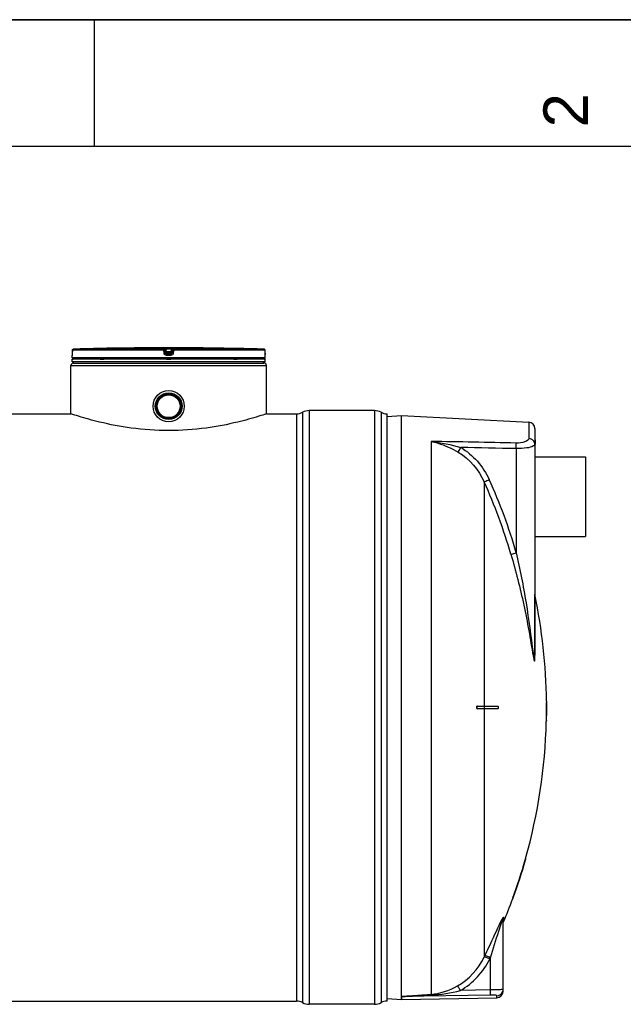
# Model space of a CAD drawing. Header units: millimetres. Extents: x 0 to 297, y 0 to 210.
# Tile 15 of 27: x 143 to 190, y 132 to 210. Entities that reach past the tile are written whole.
import ezdxf

# ---------------------------------------------------------------- set-up
doc = ezdxf.new("R2010")
doc.units = ezdxf.units.MM
doc.header["$LTSCALE"] = 16.335
doc.layers.get('0').update_dxf_attribs({"linetype": 'CONTINUOUS'})
for name, color, linetype in [('01_GLOBAL', 7, 'CONTINUOUS'), ('08_SURFACES', 7, 'CONTINUOUS'), ('AXES_REF', 7, 'CONTINUOUS')]:
    doc.layers.add(name, color=color, linetype=linetype)
doc.styles.add('TEXTSTYLE_2', font='arial.ttf')

# ---------------------------------------------------------------- blocks, each defined once
blk = doc.blocks.new('MARGEA4_BL0', base_point=(148.514, 105.014))
at = {"color": 7, "linetype": 'Continuous'}
for p, q in [((297.014, 210.014), (0.014, 210.014)), ((148.514, 210.014), (148.514, 200.014)), ((287.014, 200.014), (10.014, 200.014))]:
    blk.add_line(p, q, dxfattribs=at)
at = {"color": 2, "linetype": 'Continuous', "style": 'TEXTSTYLE_2', "oblique": 0.00002}
blk.add_text('2', height=3.5, rotation=90, dxfattribs=at).set_placement((187.389, 201.514))

msp = doc.modelspace()

# ---------------------------------------------------------------- linework, layer by layer
at = {"color": 7, "linetype": 'Continuous'}
for p, q in [((0, 210), (297, 210)), ((146.782, 183.962), (146.781, 183.737)), ((151.268, 184.142), (151.068, 184.139)), ((151.138, 184.14), (151.104, 184.14)), ((151.21, 184.141), (151.184, 184.14)), ((151.232, 184.141), (151.21, 184.141)), ((151.267, 184.142), (151.232, 184.141)), ((151.268, 184.142), (151.267, 184.142)), ((151.268, 184.142), (151.268, 184.142)), ((157.478, 184.142), (157.477, 184.142)), ((157.677, 184.139), (157.478, 184.142)), ((157.484, 184.141), (157.478, 184.142)), ((157.547, 184.141), (157.484, 184.141)), ((157.575, 184.14), (157.547, 184.141)), ((161.964, 183.737), (161.962, 183.962)), ((146.772, 183.358), (146.772, 183.561)), ((161.972, 183.258), (146.772, 183.258)), ((146.772, 183.058), (146.772, 183.258)), ((146.778, 183.607), (146.777, 183.599)), ((146.779, 183.628), (146.778, 183.617)), ((146.778, 183.617), (146.778, 183.607)), ((146.78, 183.654), (146.779, 183.641)), ((146.779, 183.641), (146.779, 183.628)), ((146.781, 183.701), (146.78, 183.684)), ((146.78, 183.684), (146.78, 183.669)), ((146.78, 183.669), (146.78, 183.654)), ((146.781, 183.737), (146.781, 183.718)), ((146.781, 183.718), (146.781, 183.701)), ((146.812, 183.258), (146.812, 183.262)), ((161.932, 183.258), (161.932, 183.262)), ((161.964, 183.72), (161.964, 183.737)), ((161.964, 183.708), (161.964, 183.724)), ((161.964, 183.692), (161.964, 183.711)), ((161.964, 183.677), (161.964, 183.695)), ((161.965, 183.666), (161.964, 183.68)), ((161.965, 183.652), (161.965, 183.67)), ((161.966, 183.64), (161.965, 183.656)), ((161.966, 183.628), (161.965, 183.643)), ((161.966, 183.618), (161.966, 183.631)), ((161.967, 183.609), (161.966, 183.621)), ((161.967, 183.6), (161.967, 183.611)), ((161.967, 183.595), (161.967, 183.603)), ((161.968, 183.59), (161.967, 183.597)), ((161.968, 183.587), (161.968, 183.592)), ((161.972, 183.358), (161.972, 183.561)), ((161.972, 183.058), (161.972, 183.258)), ((161.972, 183.058), (146.772, 183.058)), ((146.872, 182.958), (146.872, 183.058)), ((146.872, 182.958), (161.872, 182.958)), ((161.872, 182.958), (161.872, 183.058)), ((64.712, 178.958), (146.672, 178.958)), ((162.072, 178.958), (164.443, 178.958)), ((170.572, 179.208), (165.443, 179.208)), ((171.572, 132.678), (171.572, 178.958)), ((171.575, 178.759), (172.712, 178.818)), ((172.712, 178.818), (182.738, 178.293)), ((172.712, 133.037), (172.712, 178.818)), ((183.212, 177.794), (183.212, 159.949)), ((183.212, 176.918), (183.252, 176.918)), ((183.252, 176.918), (183.252, 176.559)), ((180.712, 133.449), (180.712, 139.102)), ((46.942, 132.678), (164.443, 132.678)), ((171.575, 132.878), (172.713, 132.818)), ((172.713, 133.033), (172.713, 132.818)), ((172.721, 132.818), (180.221, 132.949)), ((170.572, 132.428), (165.443, 132.428))]:
    msp.add_line(p, q, dxfattribs=at)
at = {"color": 9, "linetype": 'Continuous'}
for p, q in [((146.783, 183.961), (146.781, 183.736)), ((146.783, 183.961), (146.782, 183.962)), ((153.979, 183.961), (146.783, 183.961)), ((153.984, 184.061), (146.88, 184.061)), ((154.007, 183.736), (153.979, 183.961)), ((153.984, 184.061), (153.984, 184.139)), ((154.083, 183.973), (154.083, 184.052)), ((154.111, 183.827), (154.083, 184.052)), ((154.111, 183.748), (154.083, 183.973)), ((154.186, 184.142), (154.186, 184.04)), ((154.186, 184.142), (154.372, 184.142)), ((154.211, 183.84), (154.186, 184.04)), ((154.559, 184.04), (154.186, 184.04)), ((154.372, 184.142), (154.559, 184.142)), ((154.559, 184.04), (154.534, 183.84)), ((154.559, 184.142), (154.559, 184.04)), ((154.661, 184.052), (154.633, 183.827)), ((154.661, 183.973), (154.633, 183.748)), ((154.661, 184.052), (154.661, 183.973)), ((154.766, 183.961), (154.737, 183.736)), ((154.761, 184.139), (154.761, 184.061)), ((161.865, 184.061), (154.761, 184.061)), ((161.962, 183.961), (154.766, 183.961)), ((157.477, 184.142), (157.477, 184.142)), ((161.962, 183.961), (161.962, 183.962)), ((161.964, 183.736), (161.962, 183.961)), ((146.774, 183.561), (146.772, 183.561)), ((161.972, 183.358), (146.772, 183.358)), ((146.781, 183.736), (146.781, 183.737)), ((146.812, 183.262), (146.845, 183.262)), ((148.98, 183.262), (149.253, 183.262)), ((154.111, 183.827), (154.111, 183.748)), ((154.111, 183.827), (154.112, 183.82)), ((154.372, 183.561), (154.208, 183.561)), ((154.209, 183.739), (154.211, 183.739)), ((154.534, 183.84), (154.211, 183.84)), ((154.211, 183.84), (154.211, 183.661)), ((154.534, 183.739), (154.211, 183.739)), ((154.372, 183.661), (154.211, 183.661)), ((154.212, 183.262), (154.532, 183.262)), ((154.534, 183.661), (154.372, 183.661)), ((154.536, 183.561), (154.372, 183.561)), ((154.534, 183.661), (154.534, 183.84)), ((154.535, 183.739), (154.534, 183.739)), ((154.633, 183.827), (154.632, 183.821)), ((154.633, 183.748), (154.633, 183.827)), ((159.492, 183.262), (159.765, 183.262)), ((161.9, 183.262), (161.932, 183.262)), ((161.964, 183.736), (161.964, 183.737)), ((161.972, 183.561), (161.971, 183.561)), ((164.443, 178.958), (164.443, 132.678)), ((164.914, 179.076), (164.914, 132.561)), ((165.443, 179.208), (165.443, 132.428)), ((170.572, 179.208), (170.572, 132.428)), ((171.102, 179.076), (171.102, 132.561)), ((182.738, 178.293), (182.738, 177.03)), ((175.039, 176.785), (175.039, 133.214)), ((181.752, 176.214), (181.752, 168.013)), ((183.212, 176.818), (183.252, 176.818)), ((183.223, 159.903), (183.223, 164.709)), ((180.751, 139.29), (180.751, 138.923)), ((179.217, 136.132), (179.268, 136.237)), ((179.228, 136.155), (179.268, 136.237)), ((179.661, 135.995), (179.712, 136.1)), ((179.673, 136.018), (179.712, 136.1)), ((179.712, 133.568), (179.712, 136.1)), ((179.712, 133.568), (177.349, 133.526)), ((172.721, 133.034), (172.713, 133.033)), ((179.721, 133.16), (172.721, 133.034)), ((172.721, 132.818), (172.721, 133.034)), ((180.221, 132.949), (180.221, 133.101))]:
    msp.add_line(p, q, dxfattribs=at)
at = {"color": 7, "linetype": 'Continuous'}
for points in [[(151.184, 184.14), (151.154, 184.14), (151.138, 184.14)], [(146.777, 183.599), (146.777, 183.592), (146.777, 183.588), (146.777, 183.586), (146.776, 183.583), (146.776, 183.581), (146.776, 183.58), (146.776, 183.579), (146.776, 183.578)], [(161.968, 183.58), (161.969, 183.579), (161.969, 183.578), (161.969, 183.578), (161.969, 183.578), (161.969, 183.578), (161.969, 183.579), (161.968, 183.581), (161.968, 183.582), (161.968, 183.584), (161.968, 183.587)], [(172.712, 133.037), (172.712, 133.036), (172.713, 133.036), (172.713, 133.035), (172.713, 133.035), (172.713, 133.034), (172.713, 133.033)]]:
    msp.add_lwpolyline(points, dxfattribs=at)
at = {"color": 9, "linetype": 'Continuous'}
msp.add_lwpolyline([(183.223, 159.903), (183.221, 159.908), (183.219, 159.913), (183.217, 159.918), (183.216, 159.923), (183.214, 159.928), (183.213, 159.933), (183.213, 159.939), (183.212, 159.944), (183.212, 159.949)], dxfattribs=at)
at = {"color": 7, "linetype": 'Continuous'}
for radius in [1.23, 1.055, 1.025, 1.005, 1, 0.95, 0.9]:
    msp.add_circle((154.372, 179.558), radius, dxfattribs=at)
for centre, radius, start, end in [((146.882, 183.961), 0.1, 91.48637, 179.62893), ((154.372, -104.695), 288.854, 90.65549, 91.48637), ((154.372, -104.692), 288.85, 89.3842, 90.6158), ((154.372, -104.692), 288.85, 88.51363, 89.34452), ((161.862, 183.961), 0.1, 0.47139, 88.50968), ((146.872, 183.561), 0.1, 162.87448, 180), ((146.872, 183.358), 0.1, 180, 235.73564), ((146.838, 183.262), 0.026, 148.62171, 180), ((161.872, 183.358), 0.1, 304.26436, 360), ((161.906, 183.262), 0.026, 0, 31.37829), ((161.872, 183.561), 0.1, 0, 17.12565), ((164.443, 179.958), 1, 270, 298.07249), ((165.443, 178.083), 1.125, 90, 118.07249), ((170.572, 178.083), 1.125, 61.92751, 90), ((171.572, 179.958), 1, 241.92751, 270), ((182.712, 177.794), 0.5, 0, 87), ((180.212, 133.449), 0.5, 271, 360), ((164.443, 131.678), 1, 61.92751, 90), ((171.572, 131.678), 1, 90, 118.07249), ((165.443, 133.553), 1.125, 241.92751, 270), ((170.572, 133.553), 1.125, 270, 298.07249)]:
    msp.add_arc(centre, radius, start, end, dxfattribs=at)
at = {"color": 9, "linetype": 'Continuous'}
for centre, radius, start, end in [((146.882, 183.962), 0.0986, 111.89615, 113.75107), ((146.882, 183.961), 0.1, 106.34007, 111.88872), ((146.883, 183.96), 0.101, 102.40753, 106.3459), ((146.883, 183.96), 0.101, 98.98398, 102.40912), ((146.882, 183.962), 0.0992, 91.51272, 99.00012), ((161.862, 183.962), 0.0992, 81.1124, 88.48797), ((161.862, 183.96), 0.101, 79.42687, 81.12919), ((161.862, 183.96), 0.101, 73.84944, 79.42649), ((161.862, 183.96), 0.101, 72.25551, 73.84867), ((161.863, 183.962), 0.0993, 65.31722, 72.26949), ((161.862, 183.961), 0.0994, 58.46483, 65.29406), ((146.874, 183.561), 0.1, 169.25754, 179.96117), ((155.185, 176.031), 7.87, 97.11147, 97.47559), ((153.56, 176.031), 7.87, 82.52441, 82.88853), ((165.431, 183.753), 3.467, 180.28324, 182.05411), ((161.871, 183.561), 0.1, 0.03872, 10.74603), ((141.024, 156.219), 41.961, 16.15947, 24.46631), ((140.99, 156.202), 42.439, 16.15947, 24.46631), ((180.216, 133.598), 0.496, 339.67205, 345.11442), ((180.213, 133.599), 0.5, 345.10838, 352.48322), ((180.222, 133.598), 0.491, 352.46954, 359.97748)]:
    msp.add_arc(centre, radius, start, end, dxfattribs=at)
for points in [[(146.783, 183.961), (146.783, 183.997), (146.809, 184.038), (146.842, 184.052)], [(153.984, 184.139), (154.028, 184.139), (154.078, 184.095), (154.083, 184.052)], [(153.984, 184.061), (154.028, 184.061), (154.078, 184.017), (154.083, 183.973)], [(154.761, 184.139), (154.717, 184.139), (154.667, 184.095), (154.661, 184.052)], [(154.661, 183.973), (154.667, 184.017), (154.717, 184.061), (154.761, 184.061)], [(161.962, 183.961), (161.962, 183.993), (161.942, 184.029), (161.914, 184.046)], [(154.211, 183.661), (154.166, 183.661), (154.117, 183.705), (154.111, 183.748)], [(154.633, 183.748), (154.628, 183.705), (154.578, 183.661), (154.534, 183.661)], [(183.196, 176.677), (183.146, 176.863), (182.931, 177.021), (182.738, 177.03)], [(181.734, 176.654), (179.503, 176.7), (177.271, 176.743), (175.039, 176.785)], [(175.039, 176.785), (175.831, 176.7), (176.617, 176.531), (177.38, 176.303)], [(177.38, 176.303), (178.354, 175.741), (179.152, 174.802), (179.618, 173.778)], [(181.752, 176.214), (180.295, 176.245), (178.838, 176.274), (177.38, 176.303)], [(183.212, 176.559), (183.212, 176.599), (183.207, 176.639), (183.196, 176.677)], [(177.183, 175.929), (178.074, 175.409), (178.797, 174.539), (179.217, 173.598)], [(180.548, 138.961), (180.581, 139.028), (180.614, 139.096), (180.649, 139.162)], [(180.591, 138.857), (180.604, 138.895), (180.618, 138.934), (180.632, 138.972)], [(180.712, 139.102), (180.712, 139.163), (180.719, 139.236), (180.763, 139.278)], [(177.115, 133.874), (178.013, 134.375), (178.771, 135.206), (179.217, 136.132)], [(177.349, 133.526), (178.335, 134.073), (179.169, 134.98), (179.661, 135.995)], [(175.039, 133.214), (175.763, 133.262), (176.481, 133.52), (177.115, 133.874)], [(175.058, 133.146), (175.832, 133.178), (176.605, 133.313), (177.349, 133.526)], [(180.221, 133.101), (180.409, 133.105), (180.616, 133.25), (180.681, 133.426)]]:
    msp.add_open_spline(points, degree=3, dxfattribs=at)
for points, knots in [([(153.979, 183.961), (153.979, 183.984), (153.977, 184.017), (153.983, 184.046), (153.981, 184.06), (153.984, 184.061)], [0, 0, 0, 0, 0.696171, 0.914588, 1, 1, 1, 1]), ([(153.979, 183.961), (153.992, 183.963), (154.016, 183.966), (154.051, 183.968), (154.066, 183.975), (154.083, 183.971), (154.083, 183.973)], [0, 0, 0, 0, 0.377925, 0.702743, 0.921906, 1, 1, 1, 1]), ([(153.984, 184.139), (153.984, 184.144), (154.016, 184.134), (154.047, 184.144), (154.114, 184.14), (154.16, 184.142), (154.186, 184.142)], [0, 0, 0, 0, 0.076793, 0.294399, 0.618544, 1, 1, 1, 1]), ([(154.083, 184.052), (154.083, 184.054), (154.1, 184.047), (154.115, 184.05), (154.15, 184.044), (154.173, 184.042), (154.186, 184.04)], [0, 0, 0, 0, 0.078331, 0.297814, 0.622419, 1, 1, 1, 1]), ([(154.559, 184.142), (154.585, 184.142), (154.631, 184.14), (154.698, 184.144), (154.729, 184.134), (154.761, 184.144), (154.761, 184.139)], [0, 0, 0, 0, 0.38169, 0.705926, 0.923307, 1, 1, 1, 1]), ([(154.559, 184.04), (154.572, 184.042), (154.595, 184.044), (154.629, 184.05), (154.645, 184.047), (154.661, 184.054), (154.661, 184.052)], [0, 0, 0, 0, 0.378196, 0.703407, 0.922257, 1, 1, 1, 1]), ([(154.766, 183.961), (154.753, 183.963), (154.729, 183.966), (154.694, 183.968), (154.678, 183.975), (154.661, 183.971), (154.661, 183.973)], [0, 0, 0, 0, 0.377925, 0.702743, 0.921906, 1, 1, 1, 1]), ([(154.766, 183.961), (154.766, 183.984), (154.767, 184.017), (154.762, 184.046), (154.763, 184.06), (154.761, 184.061)], [0, 0, 0, 0, 0.696171, 0.914588, 1, 1, 1, 1]), ([(146.779, 183.624), (146.778, 183.609), (146.771, 183.595), (146.78, 183.561), (146.774, 183.561)], [0, 0, 0, 0, 0.737793, 1, 1, 1, 1]), ([(146.781, 183.736), (146.781, 183.707), (146.78, 183.67), (146.779, 183.632), (146.779, 183.624)], [0, 0, 0, 0, 0.781563, 1, 1, 1, 1]), ([(154.007, 183.736), (154.032, 183.739), (154.066, 183.747), (154.097, 183.744), (154.11, 183.751), (154.111, 183.748)], [0, 0, 0, 0, 0.703014, 0.921992, 1, 1, 1, 1]), ([(154.208, 183.561), (154.161, 183.561), (154.063, 183.596), (154.013, 183.689), (154.007, 183.736)], [0, 0, 0, 0, 0.499277, 1, 1, 1, 1]), ([(154.161, 183.834), (154.149, 183.832), (154.138, 183.825), (154.111, 183.831), (154.111, 183.827)], [0, 0, 0, 0, 0.730974, 1, 1, 1, 1]), ([(154.208, 183.561), (154.208, 183.584), (154.215, 183.615), (154.204, 183.653), (154.211, 183.661)], [0, 0, 0, 0, 0.697837, 1, 1, 1, 1]), ([(154.536, 183.561), (154.536, 183.584), (154.53, 183.615), (154.54, 183.653), (154.534, 183.661)], [0, 0, 0, 0, 0.697838, 1, 1, 1, 1]), ([(154.737, 183.736), (154.731, 183.689), (154.682, 183.596), (154.584, 183.561), (154.536, 183.561)], [0, 0, 0, 0, 0.49977, 1, 1, 1, 1]), ([(154.633, 183.827), (154.633, 183.831), (154.606, 183.825), (154.596, 183.832), (154.584, 183.834)], [0, 0, 0, 0, 0.269026, 1, 1, 1, 1]), ([(154.737, 183.736), (154.713, 183.739), (154.679, 183.747), (154.648, 183.744), (154.635, 183.751), (154.633, 183.748)], [0, 0, 0, 0, 0.703014, 0.921992, 1, 1, 1, 1]), ([(161.971, 183.561), (161.965, 183.561), (161.974, 183.597), (161.966, 183.612), (161.966, 183.629)], [0, 0, 0, 0, 0.262433, 1, 1, 1, 1]), ([(182.738, 177.03), (182.738, 176.904), (182.324, 176.663), (181.981, 176.649), (181.734, 176.654)], [0, 0, 0, 0, 0.338359, 1, 1, 1, 1]), ([(175.039, 176.785), (175.224, 176.747), (175.972, 176.554), (176.68, 176.224), (177.183, 175.929)], [0, 0, 0, 0, 0.244546, 1, 1, 1, 1]), ([(177.183, 175.929), (177.192, 175.951), (177.253, 176.078), (177.322, 176.201), (177.38, 176.303)], [0, 0, 0, 0, 0.163359, 1, 1, 1, 1]), ([(181.752, 176.214), (181.753, 176.26), (181.752, 176.407), (181.753, 176.555), (181.734, 176.654)], [0, 0, 0, 0, 0.315006, 1, 1, 1, 1]), ([(183.1, 176.423), (182.942, 176.331), (182.48, 176.238), (182.027, 176.21), (181.752, 176.214)], [0, 0, 0, 0, 0.398951, 1, 1, 1, 1]), ([(183.212, 176.559), (183.212, 176.519), (183.166, 176.464), (183.117, 176.433), (183.1, 176.423)], [0, 0, 0, 0, 0.672409, 1, 1, 1, 1]), ([(179.217, 173.598), (179.235, 173.605), (179.368, 173.665), (179.502, 173.726), (179.618, 173.778)], [0, 0, 0, 0, 0.130533, 1, 1, 1, 1]), ([(181.327, 167.897), (181.346, 167.901), (181.488, 167.938), (181.629, 167.978), (181.752, 168.013)], [0, 0, 0, 0, 0.130961, 1, 1, 1, 1]), ([(181.327, 167.897), (181.711, 166.573), (182.22, 164.572), (182.753, 161.889), (182.96, 160.549), (183.076, 159.888)], [0, 0, 0, 0, 0.504256, 0.754524, 1, 1, 1, 1]), ([(181.752, 168.013), (182.041, 166.703), (182.56, 164.078), (182.906, 161.426), (183.076, 160.106)], [0, 0, 0, 0, 0.50198, 1, 1, 1, 1]), ([(183.076, 160.106), (183.089, 160.002), (183.105, 159.852), (183.145, 159.646), (183.144, 159.562), (183.187, 159.478), (183.201, 159.542), (183.203, 159.586), (183.213, 159.734), (183.212, 159.851), (183.212, 159.949)], [0, 0, 0, 0, 0.289186, 0.428032, 0.549631, 0.576949, 0.608227, 0.666713, 0.728782, 1, 1, 1, 1]), ([(183.076, 159.888), (183.102, 159.741), (183.215, 159.164), (183.223, 159.753), (183.223, 159.903)], [0, 0, 0, 0, 0.499253, 1, 1, 1, 1]), ([(179.268, 136.237), (179.378, 136.466), (179.811, 137.371), (180.219, 138.288), (180.548, 138.961)], [0, 0, 0, 0, 0.253428, 1, 1, 1, 1]), ([(180.632, 138.972), (180.642, 138.999), (180.663, 139.032), (180.683, 139.15), (180.712, 139.11), (180.712, 139.102)], [0, 0, 0, 0, 0.450156, 0.873177, 1, 1, 1, 1]), ([(180.649, 139.162), (180.663, 139.187), (180.672, 139.217), (180.751, 139.317), (180.751, 139.29)], [0, 0, 0, 0, 0.524126, 1, 1, 1, 1]), ([(179.712, 136.1), (179.935, 136.793), (180.222, 137.714), (180.513, 138.633), (180.591, 138.857)], [0, 0, 0, 0, 0.754541, 1, 1, 1, 1]), ([(179.661, 135.995), (179.567, 136.039), (179.433, 136.081), (179.262, 136.159), (179.217, 136.132)], [0, 0, 0, 0, 0.666101, 1, 1, 1, 1]), ([(179.712, 136.1), (179.618, 136.144), (179.483, 136.186), (179.312, 136.263), (179.268, 136.237)], [0, 0, 0, 0, 0.665943, 1, 1, 1, 1]), ([(177.349, 133.526), (177.303, 133.606), (177.226, 133.719), (177.155, 133.848), (177.115, 133.874)], [0, 0, 0, 0, 0.658849, 1, 1, 1, 1]), ([(180.561, 133.584), (180.508, 133.582), (180.225, 133.574), (179.942, 133.571), (179.712, 133.568)], [0, 0, 0, 0, 0.187344, 1, 1, 1, 1]), ([(179.721, 133.16), (179.72, 133.175), (179.717, 133.311), (179.715, 133.448), (179.712, 133.568)], [0, 0, 0, 0, 0.111817, 1, 1, 1, 1]), ([(180.712, 133.598), (180.712, 133.585), (180.632, 133.6), (180.599, 133.586), (180.561, 133.584)], [0, 0, 0, 0, 0.257499, 1, 1, 1, 1]), ([(172.712, 133.037), (172.895, 133.081), (173.283, 133.083), (174.055, 133.155), (174.645, 133.188), (175.039, 133.214)], [0, 0, 0, 0, 0.24121, 0.493287, 1, 1, 1, 1]), ([(172.721, 133.034), (172.723, 133.051), (172.797, 133.032), (172.873, 133.051), (173.007, 133.053), (173.149, 133.061), (173.346, 133.071), (173.59, 133.082), (173.981, 133.1), (174.471, 133.121), (174.862, 133.137), (175.058, 133.146)], [0, 0, 0, 0, 0.022608, 0.060539, 0.12087, 0.183961, 0.24645, 0.371879, 0.497414, 0.748649, 1, 1, 1, 1]), ([(175.058, 133.146), (175.055, 133.161), (175.064, 133.172), (175.041, 133.2), (175.04, 133.196)], [0, 0, 0, 0, 0.817511, 1, 1, 1, 1]), ([(180.221, 133.101), (180.221, 133.116), (180.155, 133.132), (180.011, 133.159), (179.841, 133.162), (179.721, 133.16)], [0, 0, 0, 0, 0.083923, 0.293432, 1, 1, 1, 1])]:
    msp.add_open_spline(points, degree=3, knots=knots, dxfattribs=at)
at = {"color": 7, "linetype": 'Continuous'}
for points in [[(154.112, 183.82), (154.12, 183.779), (154.167, 183.74), (154.209, 183.739)], [(154.632, 183.821), (154.624, 183.779), (154.577, 183.74), (154.535, 183.739)]]:
    msp.add_open_spline(points, degree=3, dxfattribs=at)
for points, knots in [([(154.372, 177.64), (153.384, 177.64), (151.55, 177.766), (149.182, 178.218), (147.614, 178.653), (146.869, 178.893), (146.672, 178.958)], [0, 0, 0, 0, 0.378167, 0.700594, 0.920768, 1, 1, 1, 1]), ([(162.072, 178.958), (161.876, 178.893), (161.131, 178.653), (159.563, 178.218), (157.195, 177.766), (155.361, 177.64), (154.372, 177.64)], [0, 0, 0, 0, 0.079232, 0.299406, 0.621833, 1, 1, 1, 1])]:
    msp.add_open_spline(points, degree=3, knots=knots, dxfattribs=at)
at = {"layer": '01_GLOBAL', "color": 9, "linetype": 'Continuous'}
msp.add_line((146.672, 182.758), (162.072, 182.758), dxfattribs=at)
at = {"layer": '01_GLOBAL', "color": 7, "linetype": 'Continuous'}
for p, q in [((146.672, 178.958), (146.672, 182.758)), ((146.872, 182.958), (161.872, 182.958)), ((162.072, 178.958), (162.072, 182.758))]:
    msp.add_line(p, q, dxfattribs=at)
for centre, start, end in [((146.872, 182.758), 90, 180), ((161.872, 182.758), 0, 90)]:
    msp.add_arc(centre, 0.2, start, end, dxfattribs=at)
at = {"layer": '08_SURFACES', "color": 9, "linetype": 'Continuous'}
for p, q in [((179.217, 173.598), (179.217, 155.918)), ((184.13, 156.218), (184.15, 156.218)), ((179.217, 155.718), (179.217, 136.132)), ((179.235, 155.918), (179.235, 155.718)), ((184.121, 154.818), (184.141, 154.818)), ((182.481, 143.818), (182.46, 143.818)), ((181.511, 140.818), (181.49, 140.818))]:
    msp.add_line(p, q, dxfattribs=at)
at = {"layer": '08_SURFACES', "color": 7, "linetype": 'Continuous'}
for p, q in [((184.129, 156.318), (184.149, 156.318)), ((184.129, 156.318), (184.13, 156.218)), ((184.15, 156.218), (184.149, 156.318)), ((178.688, 155.918), (180.294, 155.918)), ((180.294, 155.718), (178.688, 155.718)), ((184.107, 155.918), (184.152, 155.918)), ((184.107, 155.718), (184.152, 155.718)), ((184.121, 154.818), (184.119, 154.718)), ((184.119, 154.718), (184.139, 154.718)), ((184.139, 154.718), (184.141, 154.818)), ((182.464, 143.832), (182.46, 143.818)), ((182.471, 143.857), (182.464, 143.832)), ((182.466, 143.838), (182.464, 143.83)), ((182.489, 143.918), (182.466, 143.838)), ((182.481, 143.818), (182.507, 143.911)), ((182.489, 143.918), (182.509, 143.918)), ((182.507, 143.911), (182.507, 143.909)), ((182.509, 143.917), (182.509, 143.918)), ((181.454, 140.719), (181.454, 140.718)), ((181.454, 140.718), (181.475, 140.718)), ((181.49, 140.818), (181.456, 140.726)), ((181.461, 140.739), (181.458, 140.731)), ((181.478, 140.728), (181.499, 140.785)), ((181.499, 140.785), (181.511, 140.818))]:
    msp.add_line(p, q, dxfattribs=at)
for points in [[(182.481, 143.818), (182.486, 143.836), (182.491, 143.853), (182.496, 143.869), (182.499, 143.883), (182.503, 143.896)], [(182.506, 143.905), (182.508, 143.913), (182.509, 143.917)], [(181.456, 140.726), (181.455, 140.722), (181.454, 140.719)], [(181.49, 140.818), (181.485, 140.805), (181.48, 140.792), (181.476, 140.78), (181.472, 140.768), (181.468, 140.757), (181.461, 140.739)], [(181.475, 140.718), (181.476, 140.72), (181.477, 140.724), (181.48, 140.731)], [(181.483, 140.741), (181.488, 140.753), (181.493, 140.767), (181.498, 140.783)], [(181.498, 140.783), (181.505, 140.8), (181.511, 140.818)]]:
    msp.add_lwpolyline(points, dxfattribs=at)
for radius, start, end in [(43.9, 0.65259, 11.68403), (43.9, 0.13051, 0.52207), (43.92, 0.13046, 0.52183), (43.92, 359.86954, 0.21743), (43.9, 358.69474, 359.86949), (43.92, 358.69534, 359.86954), (43.9, 344.27202, 358.56419), (43.9, 340.02034, 344.13634), (43.92, 340.02983, 344.14375), (43.9, 337.36465, 339.88146)]:
    msp.add_arc((140.232, 155.818), radius, start, end, dxfattribs=at)
msp.add_open_spline([(178.645, 155.903), (178.593, 155.867), (178.625, 155.718), (178.688, 155.718)], degree=3, dxfattribs=at)
for points, knots in [([(178.713, 155.718), (178.672, 155.718), (178.604, 155.818), (178.672, 155.918), (178.713, 155.918)], [0, 0, 0, 0, 0.499745, 1, 1, 1, 1]), ([(178.688, 155.918), (178.681, 155.918), (178.665, 155.915), (178.652, 155.908), (178.645, 155.903)], [0, 0, 0, 0, 0.468451, 1, 1, 1, 1]), ([(180.294, 155.918), (180.307, 155.918), (180.345, 155.875), (180.332, 155.81), (180.322, 155.718), (180.294, 155.718)], [0, 0, 0, 0, 0.16587, 0.630215, 1, 1, 1, 1]), ([(184.103, 155.855), (184.103, 155.825), (184.117, 155.794), (184.091, 155.718), (184.107, 155.718)], [0, 0, 0, 0, 0.652772, 1, 1, 1, 1]), ([(184.107, 155.918), (184.1, 155.918), (184.11, 155.884), (184.104, 155.87), (184.103, 155.855)], [0, 0, 0, 0, 0.286516, 1, 1, 1, 1]), ([(184.127, 155.718), (184.116, 155.718), (184.133, 155.772), (184.116, 155.818), (184.133, 155.864), (184.116, 155.918), (184.127, 155.918)], [0, 0, 0, 0, 0.156581, 0.500104, 0.843522, 1, 1, 1, 1])]:
    msp.add_open_spline(points, degree=3, knots=knots, dxfattribs=at)
at = {"layer": 'AXES_REF', "color": 7, "linetype": 'Continuous'}
for p, q in [((183.252, 175.578), (187.212, 175.578)), ((187.212, 175.578), (187.212, 169.278)), ((183.212, 169.278), (187.212, 169.278))]:
    msp.add_line(p, q, dxfattribs=at)

# ---------------------------------------------------------------- block references
at = {"color": 2, "linetype": 'Continuous'}
msp.add_blockref('MARGEA4_BL0', (148.514, 105.014), dxfattribs=at)

doc.saveas('drawing.dxf')
